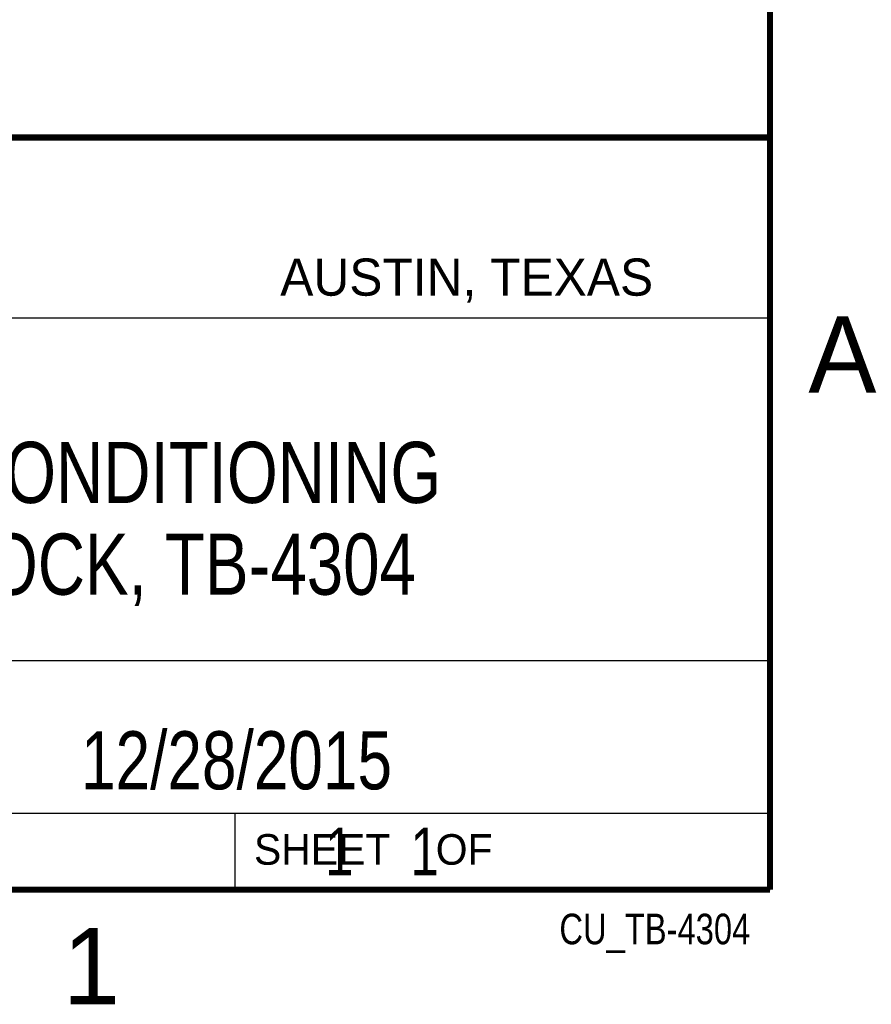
# Model space of a CAD drawing. Header units: inches. Extents: x 0 to 22, y 0 to 17.
# Tile 11 of 28: x 19 to 21.8, y 0.1 to 3.3. Entities that reach past the tile are written whole.
import ezdxf

# ---------------------------------------------------------------- set-up
doc = ezdxf.new("R2010")
doc.units = ezdxf.units.IN
doc.header["$LTSCALE"] = 1.21
doc.header["$MEASUREMENT"] = 0
doc.layers.get('0').update_dxf_attribs({"linetype": 'CONTINUOUS'})
doc.layers.add('DETAIL', color=7, linetype='CONTINUOUS')
doc.layers.add('NOTE', color=7, linetype='CONTINUOUS')
doc.styles.get("Standard").update_dxf_attribs({"font": 'txt', "width": 0.8})
doc.styles.add('TEXTSTYLE_2', font='txt')

msp = doc.modelspace()

# ---------------------------------------------------------------- linework, layer by layer
at = {"color": 2, "linetype": 'CONTINUOUS'}
for p, q in [((16.3737, 2.9596), (21.5037, 2.9596)), ((16.375, 2.96), (21.5, 2.96)), ((21.5037, 2.9596), (21.5037, 1.2496)), ((16.7288, 2.37), (21.5, 2.37)), ((16.3737, 1.2496), (21.5037, 1.2496)), ((18.01, 1.25), (21.5, 1.25)), ((21.5, 1.25), (21.5, 0.75)), ((16.375, 0.75), (21.5, 0.75)), ((18.01, 0.75), (21.5, 0.75)), ((19.75, 0.75), (21.5, 0.75)), ((19.75, 0.75), (19.75, 0.5)), ((21.5, 0.75), (21.5, 0.5)), ((19.75, 0.5), (21.5, 0.5)), ((20.4977, 0.4994), (21.4977, 0.4994)), ((20.4977, 0.4994), (20.4977, 0.4989)), ((20.4977, 0.4989), (21.4977, 0.4989)), ((21.4977, 0.4994), (21.4977, 0.4989))]:
    msp.add_line(p, q, dxfattribs=at)
at = {"color": 7, "linetype": 'CONTINUOUS', "const_width": 0.02}
for points in [[(21.5, 0.5), (21.5, 16.5)], [(13.6, 2.9595), (21.5, 2.96)], [(0.5, 0.5), (21.5, 0.5)]]:
    msp.add_lwpolyline(points, dxfattribs=at)

# ---------------------------------------------------------------- texts
at = {"color": 2, "linetype": 'CONTINUOUS', "attachment_point": 1, "line_spacing_factor": 0.9, "style": 'TEXTSTYLE_2'}
for s, insert, char_height, width in [('AUSTIN, TEXAS', (19.898, 2.5642), 0.121576, 1.580488), ('A', (21.625, 2.375), 0.25, 0.25), ('SHEET    OF', (19.8121, 0.6815), 0.1, 1.1), ('1', (19.1875, 0.375), 0.25, 0.25)]:
    msp.add_mtext(s, dxfattribs=dict(at, insert=insert, char_height=char_height, width=width))
at = {"layer": 'DETAIL', "color": 7, "linetype": 'CONTINUOUS', "insert": (19.8125, 0.7031), "char_height": 0.15625, "width": 1.375, "attachment_point": 1, "line_spacing_factor": 0.9}
msp.add_mtext('     1    1', dxfattribs=at)
at = {"layer": 'DETAIL', "color": 2, "linetype": 'CONTINUOUS', "insert": (21.4352, 0.4213), "char_height": 0.1, "width": 0.8, "attachment_point": 3, "line_spacing_factor": 0.9}
msp.add_mtext('CU_TB-4304', dxfattribs=at)
at = {"layer": 'NOTE', "color": 7, "linetype": 'CONTINUOUS', "attachment_point": 2, "line_spacing_factor": 0.9}
for s, insert, char_height, width in [('PXIE SIGNAL CONDITIONING\\PTERMINAL BLOCK, TB-4304', (18.9387, 1.9646), 0.2, 3.84), ('12/28/2015 ', (19.755, 1.0181), 0.19, 1.672)]:
    msp.add_mtext(s, dxfattribs=dict(at, insert=insert, char_height=char_height, width=width))

doc.saveas('drawing.dxf')
